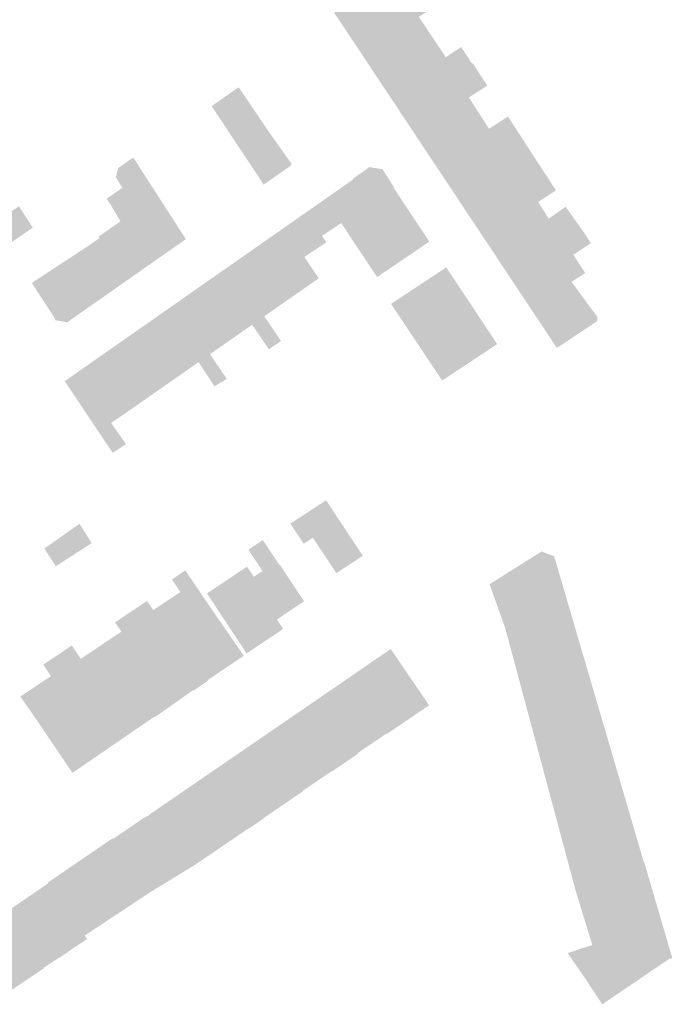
# Model space of a CAD drawing. Header units: inches. Extents: x 83302 to 84680, y 446320 to 447208.
# Tile 5 of 7: x 84066 to 84164, y 446882 to 447028. Entities that reach past the tile are written whole.
import ezdxf

# ---------------------------------------------------------------- set-up
doc = ezdxf.new("R2010")
doc.units = ezdxf.units.IN
doc.header["$MEASUREMENT"] = 0

msp = doc.modelspace()

# ---------------------------------------------------------------- hatches: boundary and pattern name
for points in [[(84124.33, 447030.64), (84115.91, 447025.01), (84113.23, 447029.05), (84121.63, 447034.66), (84122.85, 447032.85), (84125.04, 447034.32), (84126.53, 447032.1), (84124.33, 447030.64), (84124.33, 447030.64)], [(84125.82, 447028.42), (84127.07, 447026.56), (84118.6, 447020.97), (84115.91, 447025.01), (84124.33, 447030.64), (84126.53, 447032.1), (84126.63, 447031.96), (84128.01, 447029.89), (84125.82, 447028.42), (84125.82, 447028.42)], [(84129.83, 447022.43), (84121.37, 447016.8), (84119.78, 447019.19), (84118.6, 447020.97), (84127.07, 447026.56), (84127.07, 447026.54), (84128.37, 447024.61), (84129.83, 447022.43), (84129.83, 447022.43)], [(84134.89, 447019.9), (84124.08, 447012.72), (84123.6, 447013.44), (84121.37, 447016.8), (84129.83, 447022.43), (84132.12, 447023.94), (84133.73, 447021.45), (84133.84, 447021.53), (84134.89, 447019.9), (84134.89, 447019.9)], [(84134.71, 447014.19), (84126.65, 447008.84), (84124.08, 447012.72), (84134.89, 447019.9), (84135.99, 447018.2), (84133.26, 447016.44), (84134.64, 447014.31), (84134.71, 447014.19), (84134.71, 447014.19)], [(84103.37, 447011.55), (84106.93, 447006.53), (84106.92, 447006.53), (84106.77, 447006.42), (84106.82, 447006.33), (84104.34, 447004.6), (84102.76, 447003.49), (84095.01, 447015.16), (84099.02, 447017.97), (84103.37, 447011.55)], [(84140.08, 447012.05), (84129.29, 447004.88), (84126.65, 447008.84), (84134.71, 447014.19), (84136.26, 447011.79), (84139.08, 447013.61), (84140.08, 447012.05), (84140.08, 447012.05)], [(84142.65, 447008.06), (84131.86, 447001), (84129.53, 447004.52), (84129.29, 447004.88), (84140.08, 447012.05), (84141.14, 447010.42), (84142.65, 447008.06), (84142.65, 447008.06)], [(84083.59, 447007.16), (84088.19, 447000), (84091.18, 446995.38), (84085.59, 446991.46), (84081.45, 446998.02), (84079.99, 447000.51), (84079.39, 447001.37), (84081.72, 447003.01), (84080.78, 447004.58), (84081.11, 447005.95), (84081.95, 447006.54), (84083.34, 447007.5), (84083.59, 447007.16), (84083.59, 447007.16)], [(84145.19, 447004.21), (84134.46, 446997.08), (84131.86, 447001), (84142.65, 447008.06), (84145.19, 447004.21), (84145.19, 447004.21)], [(84122.08, 447002.99), (84114.28, 446997.77), (84111.42, 446995.86), (84112.06, 446994.9), (84108.81, 446992.73), (84105.94, 446997.18), (84115.37, 447003.78), (84116.03, 447004.24), (84115.96, 447004.31), (84118.37, 447006.02), (84118.38, 447006.1), (84120.54, 447005.75), (84120.48, 447005.66), (84122.11, 447003.12), (84122.05, 447003.03), (84122.08, 447002.99), (84122.08, 447002.99)], [(84145.24, 447004.12), (84146.21, 447002.62), (84143.55, 447000.9), (84145.07, 446998.54), (84137.04, 446993.21), (84134.46, 446997.08), (84145.19, 447004.21), (84145.24, 447004.12), (84145.24, 447004.12)], [(84124.81, 446998.87), (84116.92, 446993.78), (84114.28, 446997.77), (84122.08, 447002.99), (84122.65, 447002.14), (84124.81, 446998.87), (84124.81, 446998.87)], [(84068.41, 446997.08), (84064.63, 446994.48), (84062.55, 446997.69), (84066.38, 447000.26), (84068.41, 446997.08)], [(84150.41, 446996.29), (84150.41, 446996.29), (84150.43, 446996.27), (84139.64, 446989.29), (84137.04, 446993.21), (84145.07, 446998.54), (84145.14, 446998.44), (84147.64, 447000.2), (84150.41, 446996.29)], [(84081.45, 446998.02), (84085.59, 446991.46), (84082.4, 446989.22), (84078.35, 446995.54), (84078.2, 446995.76), (84081.45, 446998.02), (84081.45, 446998.02)], [(84127.38, 446995.01), (84119.62, 446989.73), (84116.92, 446993.78), (84124.81, 446998.87), (84127.38, 446995.01), (84127.38, 446995.01)], [(84108.81, 446992.73), (84110.93, 446989.55), (84106.92, 446986.75), (84101.89, 446994.35), (84105.94, 446997.18), (84108.81, 446992.73), (84108.81, 446992.73)], [(84076.74, 446994.42), (84078.35, 446995.54), (84082.4, 446989.22), (84079.29, 446987.04), (84075.29, 446993.41), (84075.27, 446993.45), (84076.74, 446994.42)], [(84151.39, 446994.78), (84148.81, 446993.04), (84150.55, 446990.33), (84148.52, 446989.02), (84142.35, 446985.2), (84139.64, 446989.29), (84150.43, 446996.27), (84151.39, 446994.78), (84151.39, 446994.78)], [(84101.89, 446994.35), (84106.92, 446986.75), (84102.84, 446983.9), (84097.84, 446991.51), (84101.89, 446994.35), (84101.89, 446994.35)], [(84075.27, 446993.45), (84075.29, 446993.41), (84079.29, 446987.04), (84076.21, 446984.89), (84072.16, 446991.22), (84072.23, 446991.27), (84072.14, 446991.4), (84075.27, 446993.45)], [(84072.14, 446991.4), (84072.23, 446991.27), (84072.16, 446991.22), (84076.21, 446984.89), (84073.46, 446982.96), (84073.42, 446983.03), (84071.95, 446983.29), (84071.87, 446983.23), (84071.71, 446983.46), (84071.76, 446983.5), (84068.43, 446988.62), (84068.28, 446988.86), (84072.14, 446991.4)], [(84097.84, 446991.51), (84102.84, 446983.9), (84102.83, 446983.9), (84105.33, 446980.23), (84103.52, 446979), (84101.04, 446982.65), (84098.78, 446981.07), (84093.78, 446988.68), (84097.84, 446991.51), (84097.84, 446991.51)], [(84132.5, 446987.27), (84124.29, 446981.83), (84121.74, 446985.66), (84121.68, 446985.74), (84129.9, 446991.18), (84132.5, 446987.27), (84132.5, 446987.27)], [(84093.78, 446988.68), (84098.78, 446981.07), (84094.77, 446978.27), (84089.73, 446985.84), (84093.78, 446988.68), (84093.78, 446988.68)], [(84148.52, 446989.02), (84152.35, 446983.83), (84152.34, 446983.18), (84146.34, 446979.2), (84142.35, 446985.2), (84148.52, 446989.02), (84148.52, 446989.02)], [(84134.98, 446983.53), (84126.78, 446978.1), (84124.29, 446981.83), (84132.5, 446987.27), (84134.98, 446983.53), (84134.98, 446983.53)], [(84089.73, 446985.84), (84094.77, 446978.27), (84097.27, 446974.6), (84095.44, 446973.5), (84093.07, 446977.09), (84090.65, 446975.39), (84085.68, 446983.01), (84089.73, 446985.84), (84089.73, 446985.84)], [(84137.47, 446979.77), (84129.28, 446974.35), (84126.78, 446978.1), (84134.98, 446983.53), (84137.47, 446979.77), (84137.47, 446979.77)], [(84085.68, 446983.01), (84090.65, 446975.39), (84090.51, 446975.29), (84086.57, 446972.55), (84081.63, 446980.17), (84085.68, 446983.01), (84085.68, 446983.01)], [(84081.63, 446980.17), (84086.57, 446972.55), (84082.52, 446969.72), (84077.57, 446977.34), (84078.2, 446977.78), (84081.63, 446980.17), (84081.63, 446980.17)], [(84077.57, 446977.34), (84082.52, 446969.72), (84082.35, 446969.6), (84080.08, 446968.04), (84082.26, 446964.91), (84081.57, 446964.44), (84080.31, 446963.6), (84078.2, 446966.73), (84073.18, 446974.26), (84074.07, 446974.89), (84077.57, 446977.34), (84077.57, 446977.34)], [(84112.03, 446956.54), (84117.48, 446948.3), (84113.56, 446945.71), (84110.05, 446950.99), (84108.71, 446950.08), (84106.71, 446953.08), (84108.07, 446953.97), (84112.03, 446956.54), (84112.03, 446956.54)], [(84077.18, 446950.18), (84071.84, 446946.73), (84070.14, 446949.37), (84074.38, 446952.36), (84075.37, 446953.05), (84077.18, 446950.18), (84077.18, 446950.18)], [(84102.62, 446950.64), (84105.07, 446946.95), (84105.13, 446946.99), (84108.31, 446942.19), (84108.76, 446941.52), (84108.57, 446941.4), (84104.71, 446938.82), (84105.52, 446937.6), (84105.64, 446937.41), (84100.21, 446933.78), (84100.19, 446933.81), (84094.32, 446942.69), (84100.27, 446946.68), (84101.29, 446945.16), (84102.58, 446946.03), (84100.47, 446949.21), (84102.62, 446950.64), (84102.62, 446950.64)], [(84145.96, 446948.13), (84147.13, 446944.16), (84137.38, 446941.12), (84136.34, 446944.06), (84139.53, 446946.08), (84139.76, 446946.22), (84143.96, 446948.87), (84144, 446948.96), (84146, 446948.21), (84145.96, 446948.13), (84145.96, 446948.13)], [(84091.11, 446946.12), (84093.69, 446942.27), (84099.74, 446933.51), (84099.8, 446933.42), (84094.4, 446929.79), (84087.06, 446940.7), (84090.36, 446942.91), (84089.11, 446944.78), (84091.11, 446946.12), (84091.11, 446946.12)], [(84147.13, 446944.16), (84148.23, 446940.42), (84138.67, 446937.52), (84137.38, 446941.12), (84147.13, 446944.16), (84147.13, 446944.16)], [(84087.06, 446940.7), (84094.4, 446929.79), (84094.46, 446929.71), (84092.26, 446928.2), (84092.2, 446928.27), (84088.71, 446925.81), (84081.31, 446936.83), (84081.58, 446937.01), (84080.65, 446938.39), (84085.4, 446941.58), (84086.32, 446940.21), (84087.06, 446940.7), (84087.06, 446940.7)], [(84149.6, 446935.72), (84139.93, 446932.82), (84138.67, 446937.52), (84148.23, 446940.42), (84149.6, 446935.72)], [(84081.31, 446936.83), (84088.71, 446925.81), (84086.62, 446924.33), (84086.56, 446924.4), (84082.95, 446921.93), (84075.54, 446932.96), (84075.56, 446932.97), (84081.31, 446936.83), (84081.31, 446936.83)], [(84075.54, 446932.96), (84082.95, 446921.93), (84078.74, 446919.04), (84071.12, 446930.4), (84071.12, 446930.4), (84069.98, 446932.11), (84074.23, 446934.96), (84075.56, 446932.97), (84075.54, 446932.96), (84075.54, 446932.96)], [(84150.97, 446931.06), (84141.18, 446928.16), (84139.93, 446932.82), (84149.6, 446935.72), (84150.97, 446931.06)], [(84123.14, 446923.2), (84117.43, 446931.54), (84121.64, 446934.43), (84127.35, 446926.06), (84127.16, 446925.94), (84125.08, 446924.53), (84123.14, 446923.2)], [(84121.08, 446921.8), (84121.03, 446921.87), (84118.96, 446920.47), (84113.31, 446928.71), (84117.43, 446931.54), (84123.14, 446923.2), (84121.08, 446921.8)], [(84150.97, 446931.06), (84152.33, 446926.41), (84142.45, 446923.42), (84141.18, 446928.16), (84150.97, 446931.06)], [(84071.12, 446930.4), (84078.74, 446919.04), (84074.33, 446916.02), (84074.26, 446916.1), (84068.18, 446925.07), (84066.56, 446927.36), (84068.9, 446928.91), (84071.12, 446930.4), (84071.12, 446930.4)], [(84114.56, 446917.35), (84114.53, 446917.4), (84109.19, 446925.89), (84113.31, 446928.71), (84118.96, 446920.47), (84118.81, 446920.36), (84116.73, 446918.96), (84116.79, 446918.87), (84114.56, 446917.35)], [(84152.33, 446926.41), (84153.7, 446921.75), (84143.71, 446918.74), (84142.45, 446923.42), (84152.33, 446926.41)], [(84112.91, 446916.23), (84112.88, 446916.28), (84110.81, 446914.87), (84105.15, 446923.11), (84109.19, 446925.89), (84114.53, 446917.4), (84114.56, 446917.35), (84112.91, 446916.23)], [(84106.75, 446912.02), (84101.13, 446920.35), (84105.15, 446923.11), (84110.81, 446914.87), (84108.55, 446913.34), (84108.59, 446913.28), (84106.75, 446912.02)], [(84102.75, 446909.29), (84097.07, 446917.57), (84101.13, 446920.35), (84106.75, 446912.02), (84102.75, 446909.29)], [(84153.7, 446921.75), (84155.06, 446917.1), (84144.98, 446913.98), (84143.71, 446918.74), (84153.7, 446921.75)], [(84100.49, 446907.75), (84098.72, 446906.54), (84093.04, 446914.81), (84097.07, 446917.57), (84102.78, 446909.24), (84100.51, 446907.71), (84100.49, 446907.75)], [(84155.06, 446917.1), (84156.44, 446912.4), (84146.23, 446909.32), (84144.98, 446913.98), (84155.06, 446917.1)], [(84096.75, 446905.2), (84094.74, 446903.83), (84089.07, 446912.08), (84093.04, 446914.81), (84098.72, 446906.54), (84096.75, 446905.2)], [(84090.64, 446901.18), (84085.04, 446909.39), (84085.07, 446909.41), (84085.09, 446909.37), (84085.77, 446909.76), (84085.74, 446909.8), (84089.07, 446912.08), (84094.74, 446903.83), (84092.53, 446902.34), (84090.64, 446901.18)], [(84156.44, 446912.4), (84157.82, 446907.69), (84147.54, 446904.44), (84146.23, 446909.32), (84156.44, 446912.4)], [(84085.68, 446898.14), (84084.16, 446900.43), (84080.33, 446906.18), (84085.04, 446909.39), (84090.64, 446901.18), (84085.68, 446898.14)], [(84159.22, 446902.9), (84148.81, 446899.7), (84147.54, 446904.44), (84157.82, 446907.69), (84159.22, 446902.9)], [(84076.14, 446891.82), (84074.7, 446894), (84070.71, 446899.58), (84070.68, 446899.71), (84073.87, 446901.9), (84077.06, 446904.08), (84080.29, 446906.29), (84080.33, 446906.18), (84084.16, 446900.43), (84085.68, 446898.14), (84079.67, 446894.16), (84076.14, 446891.82)], [(84159.32, 446902.74), (84160.68, 446898.11), (84150.17, 446895.12), (84149.15, 446898.43), (84148.81, 446899.7), (84159.22, 446902.9), (84159.27, 446902.72), (84159.32, 446902.74)], [(84072.32, 446888.48), (84072.29, 446888.52), (84066.57, 446896.76), (84070.71, 446899.58), (84074.7, 446894), (84076.14, 446891.82), (84076.49, 446891.29), (84074.19, 446889.78), (84074.21, 446889.76), (84072.32, 446888.48)], [(84160.68, 446898.11), (84162, 446893.6), (84151.61, 446890.41), (84150.17, 446895.12), (84160.68, 446898.11)], [(84068.24, 446885.73), (84062.52, 446894.01), (84066.57, 446896.76), (84072.29, 446888.52), (84070.04, 446887.03), (84070.08, 446886.97), (84068.24, 446885.73)], [(84066.42, 446884.5), (84064.21, 446883.04), (84058.39, 446891.2), (84062.52, 446894.01), (84068.24, 446885.73), (84066.42, 446884.5)], [(84163, 446888.32), (84153.55, 446881.91), (84153.1, 446881.6), (84152.98, 446881.77), (84152.92, 446881.86), (84150.52, 446885.48), (84147.96, 446889.2), (84150.18, 446889.97), (84162, 446893.6), (84163.5, 446888.48), (84163, 446888.32), (84163, 446888.32)]]:
    msp.add_hatch(color=256).paths.add_polyline_path(points, flags=0)

doc.saveas('drawing.dxf')
